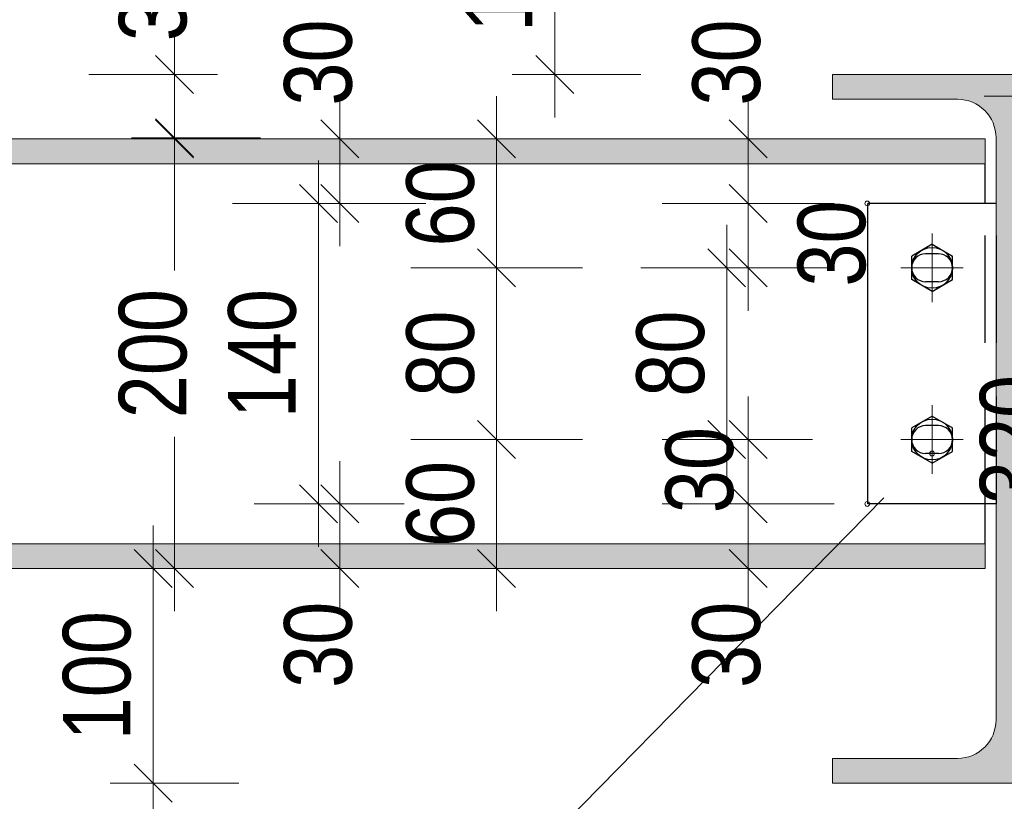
# Model space of a CAD drawing. Header units: millimetres. Extents: x 0 to 96, y -6 to 70.6.
# Tile 104 of 138: x 68.1 to 70.4, y 7.3 to 9.1. Entities that reach past the tile are written whole.
import ezdxf

# ---------------------------------------------------------------- set-up
doc = ezdxf.new("R2010")
doc.units = ezdxf.units.MM
doc.linetypes.add('DASHDOT', pattern=[1, 0.5, -0.25, 0, -0.25])
doc.linetypes.add('HIDDENX2', pattern=[0.75, 0.5, -0.25])
for name, color, linetype, lineweight in [('Achsen', 7, 'Continuous', 20), ('Geschnittene Kanten', 7, 'Continuous', 20), ('Schraffuren', 7, 'Continuous', 20), ('Verdeckte Kanten', 7, 'Continuous', 20)]:
    doc.layers.add(name, color=color, linetype=linetype, lineweight=lineweight)
doc.styles.add('Arial Narrow', font='ARIALN.TTF')
doc.dimstyles.new('Arch_Strakon_dimstyle', dxfattribs={"dimtxt": 15.75, "dimasz": 1, "dimexe": 1.25, "dimexo": 0.0625, "dimgap": 1, "dimtad": 0, "dimdec": 3, "dimzin": 12, "dimdsep": 46, "dimtxsty": 'Arial Narrow', "dimblk": 'Arrowhead_Tick', "dimsah": 1, "dimcen": 0, "dimse1": 1, "dimse2": 1, "dimclrd": 6, "dimclrt": 2, "dimazin": 0, "dimtfac": 1, "dimtdec": 4, "dimtmove": 0, "dimatfit": 3, "dimldrblk": 'NONE', "dimfxl": 1, "dimtvp": 1, "dimtolj": 1, "dimtzin": 0, "dimlwd": 13, "dimarcsym": 2})

# ---------------------------------------------------------------- blocks, each defined once
blk = doc.blocks.new('Arrowhead_Tick')
at = {"color": 0, "linetype": 'Continuous', "lineweight": -2}
for p, q in [((0, 20), (0, -10)), ((-1, 0), (0, 0)), ((10, 0), (0, 0))]:
    blk.add_line(p, q, dxfattribs=at)
at = {"color": 2, "linetype": 'Continuous', "lineweight": 35}
blk.add_line((4.42, 4.42), (-4.42, -4.42), dxfattribs=at)
blk = doc.blocks.new('*D557')
at = {"layer": 'Achsen', "color": 6, "linetype": 'Continuous', "lineweight": 13}
for p, q in [((68.5006, 8.8483), (68.5006, 8.5519)), ((68.5006, 7.8683), (68.5006, 8.1647))]:
    blk.add_line(p, q, dxfattribs=at)
at = {"layer": 'Defpoints', "color": 0}
for p in [(66.7039, 8.8583), (68.5006, 8.8583), (66.7039, 7.8583)]:
    blk.add_point(p, dxfattribs=at)
at = {"layer": 'Achsen', "color": 6, "lineweight": 13, "xscale": 0.01, "yscale": 0.01, "zscale": 0.01}
for p, rotation in [((68.5006, 8.8583), 90), ((68.5006, 7.8583), 270)]:
    blk.add_blockref('Arrowhead_Tick', p, dxfattribs=dict(at, rotation=rotation))
at = {"layer": 'Achsen', "color": 2, "lineweight": 0, "insert": (68.4506, 8.3583), "char_height": 0.1575, "attachment_point": 5, "rotation": 90, "style": 'Arial Narrow'}
blk.add_mtext('\\A1;200', dxfattribs=at)
blk = doc.blocks.new('_None')
blk = doc.blocks.new('*D558')
at = {"layer": 'Achsen', "color": 6, "linetype": 'Continuous', "lineweight": 13}
blk.add_line((69.2506, 7.8683), (69.2506, 8.1483), dxfattribs=at)
at = {"layer": 'Defpoints', "color": 0}
for p in [(69.2506, 8.1583), (70.2502, 8.1583), (70.3892, 7.8583)]:
    blk.add_point(p, dxfattribs=at)
at = {"layer": 'Achsen', "color": 6, "lineweight": 13, "xscale": 0.01, "yscale": 0.01, "zscale": 0.01}
for p, rotation in [((69.2506, 8.1583), 90), ((69.2506, 7.8583), 270)]:
    blk.add_blockref('Arrowhead_Tick', p, dxfattribs=dict(at, rotation=rotation))
at = {"layer": 'Achsen', "color": 2, "lineweight": 0, "insert": (69.1202, 8.0083), "char_height": 0.1575, "attachment_point": 5, "rotation": 90, "style": 'Arial Narrow'}
blk.add_mtext('\\A1;60', dxfattribs=at)
blk = doc.blocks.new('*D559')
at = {"layer": 'Achsen', "color": 6, "linetype": 'Continuous', "lineweight": 13}
blk.add_line((69.2506, 8.1683), (69.2506, 8.5483), dxfattribs=at)
at = {"layer": 'Defpoints', "color": 0}
for p in [(69.2506, 8.5583), (70.2502, 8.5583), (70.2502, 8.1583)]:
    blk.add_point(p, dxfattribs=at)
at = {"layer": 'Achsen', "color": 6, "lineweight": 13, "xscale": 0.01, "yscale": 0.01, "zscale": 0.01}
for p, rotation in [((69.2506, 8.5583), 90), ((69.2506, 8.1583), 270)]:
    blk.add_blockref('Arrowhead_Tick', p, dxfattribs=dict(at, rotation=rotation))
at = {"layer": 'Achsen', "color": 2, "lineweight": 0, "insert": (69.1202, 8.3583), "char_height": 0.1575, "attachment_point": 5, "rotation": 90, "style": 'Arial Narrow'}
blk.add_mtext('\\A1;80', dxfattribs=at)
blk = doc.blocks.new('*D560')
at = {"layer": 'Achsen', "color": 6, "linetype": 'Continuous', "lineweight": 13}
blk.add_line((69.2506, 8.5683), (69.2506, 8.8483), dxfattribs=at)
at = {"layer": 'Defpoints', "color": 0}
for p in [(66.7039, 8.8583), (69.2506, 8.8583), (70.2502, 8.5583)]:
    blk.add_point(p, dxfattribs=at)
at = {"layer": 'Achsen', "color": 6, "lineweight": 13, "xscale": 0.01, "yscale": 0.01, "zscale": 0.01}
for p, rotation in [((69.2506, 8.8583), 90), ((69.2506, 8.5583), 270)]:
    blk.add_blockref('Arrowhead_Tick', p, dxfattribs=dict(at, rotation=rotation))
at = {"layer": 'Achsen', "color": 2, "lineweight": 0, "insert": (69.1202, 8.7083), "char_height": 0.1575, "attachment_point": 5, "rotation": 90, "style": 'Arial Narrow'}
blk.add_mtext('\\A1;60', dxfattribs=at)
blk = doc.blocks.new('*D561')
at = {"layer": 'Achsen', "color": 6, "linetype": 'Continuous', "lineweight": 13}
blk.add_line((68.5006, 8.8708), (68.5006, 8.9983), dxfattribs=at)
at = {"layer": 'Defpoints', "color": 0}
for p in [(68.5006, 9.0083), (70.0329, 9.0083), (70.3242, 8.8608)]:
    blk.add_point(p, dxfattribs=at)
at = {"layer": 'Achsen', "color": 6, "lineweight": 13, "xscale": 0.01, "yscale": 0.01, "zscale": 0.01}
for p, rotation in [((68.5006, 9.0083), 90), ((68.5006, 8.8608), 270)]:
    blk.add_blockref('Arrowhead_Tick', p, dxfattribs=dict(at, rotation=rotation))
at = {"layer": 'Achsen', "color": 2, "lineweight": 0, "insert": (68.4506, 9.1863), "char_height": 0.1575, "attachment_point": 5, "rotation": 90, "style": 'Arial Narrow'}
blk.add_mtext('\\A1;30', dxfattribs=at)
blk = doc.blocks.new('*D562')
at = {"layer": 'Achsen', "color": 6, "linetype": 'Continuous', "lineweight": 13}
blk.add_line((69.8367, 7.8683), (69.8367, 7.9983), dxfattribs=at)
at = {"layer": 'Defpoints', "color": 0}
for p in [(69.8367, 8.0083), (70.1152, 8.0083), (70.3892, 7.8583)]:
    blk.add_point(p, dxfattribs=at)
at = {"layer": 'Achsen', "color": 6, "lineweight": 13, "xscale": 0.01, "yscale": 0.01, "zscale": 0.01}
for p, rotation in [((69.8367, 8.0083), 90), ((69.8367, 7.8583), 270)]:
    blk.add_blockref('Arrowhead_Tick', p, dxfattribs=dict(at, rotation=rotation))
at = {"layer": 'Achsen', "color": 2, "lineweight": 0, "insert": (69.7867, 7.6803), "char_height": 0.1575, "attachment_point": 5, "rotation": 90, "style": 'Arial Narrow'}
blk.add_mtext('\\A1;30', dxfattribs=at)
blk = doc.blocks.new('*D563')
at = {"layer": 'Achsen', "color": 6, "linetype": 'Continuous', "lineweight": 13}
blk.add_line((69.8367, 8.0183), (69.8367, 8.1483), dxfattribs=at)
at = {"layer": 'Defpoints', "color": 0}
for p in [(69.8367, 8.1583), (70.2502, 8.1583), (70.1152, 8.0083)]:
    blk.add_point(p, dxfattribs=at)
at = {"layer": 'Achsen', "color": 6, "lineweight": 13, "xscale": 0.01, "yscale": 0.01, "zscale": 0.01}
for p, rotation in [((69.8367, 8.1583), 90), ((69.8367, 8.0083), 270)]:
    blk.add_blockref('Arrowhead_Tick', p, dxfattribs=dict(at, rotation=rotation))
at = {"layer": 'Achsen', "color": 2, "lineweight": 0, "insert": (69.7239, 8.0871), "char_height": 0.1575, "attachment_point": 5, "rotation": 90, "style": 'Arial Narrow'}
blk.add_mtext('\\A1;30', dxfattribs=at)
blk = doc.blocks.new('*D564')
at = {"layer": 'Achsen', "color": 6, "linetype": 'Continuous', "lineweight": 13}
blk.add_line((69.7867, 8.1683), (69.7867, 8.5483), dxfattribs=at)
at = {"layer": 'Defpoints', "color": 0}
for p in [(69.7867, 8.5583), (70.2502, 8.5583), (70.2502, 8.1583)]:
    blk.add_point(p, dxfattribs=at)
at = {"layer": 'Achsen', "color": 6, "lineweight": 13, "xscale": 0.01, "yscale": 0.01, "zscale": 0.01}
for p, rotation in [((69.7867, 8.5583), 90), ((69.7867, 8.1583), 270)]:
    blk.add_blockref('Arrowhead_Tick', p, dxfattribs=dict(at, rotation=rotation))
at = {"layer": 'Achsen', "color": 2, "lineweight": 0, "insert": (69.6563, 8.3583), "char_height": 0.1575, "attachment_point": 5, "rotation": 90, "style": 'Arial Narrow'}
blk.add_mtext('\\A1;80', dxfattribs=at)
blk = doc.blocks.new('*D565')
at = {"layer": 'Achsen', "color": 6, "linetype": 'Continuous', "lineweight": 13}
blk.add_line((69.8367, 8.5683), (69.8367, 8.6983), dxfattribs=at)
at = {"layer": 'Defpoints', "color": 0}
for p in [(69.8367, 8.7083), (70.1142, 8.7083), (70.2502, 8.5583)]:
    blk.add_point(p, dxfattribs=at)
at = {"layer": 'Achsen', "color": 6, "lineweight": 13, "xscale": 0.01, "yscale": 0.01, "zscale": 0.01}
for p, rotation in [((69.8367, 8.7083), 90), ((69.8367, 8.5583), 270)]:
    blk.add_blockref('Arrowhead_Tick', p, dxfattribs=dict(at, rotation=rotation))
at = {"layer": 'Achsen', "color": 2, "lineweight": 0, "insert": (70.0319, 8.6149), "char_height": 0.1575, "attachment_point": 5, "rotation": 90, "style": 'Arial Narrow'}
blk.add_mtext('\\A1;30', dxfattribs=at)
blk = doc.blocks.new('*D566')
at = {"layer": 'Achsen', "color": 6, "linetype": 'Continuous', "lineweight": 13}
blk.add_line((69.8367, 8.7183), (69.8367, 8.8483), dxfattribs=at)
at = {"layer": 'Defpoints', "color": 0}
for p in [(69.8367, 8.8583), (70.3892, 8.8583), (70.1142, 8.7083)]:
    blk.add_point(p, dxfattribs=at)
at = {"layer": 'Achsen', "color": 6, "lineweight": 13, "xscale": 0.01, "yscale": 0.01, "zscale": 0.01}
for p, rotation in [((69.8367, 8.8583), 90), ((69.8367, 8.7083), 270)]:
    blk.add_blockref('Arrowhead_Tick', p, dxfattribs=dict(at, rotation=rotation))
at = {"layer": 'Achsen', "color": 2, "lineweight": 0, "insert": (69.7867, 9.0363), "char_height": 0.1575, "attachment_point": 5, "rotation": 90, "style": 'Arial Narrow'}
blk.add_mtext('\\A1;30', dxfattribs=at)
blk = doc.blocks.new('*D567')
at = {"layer": 'Achsen', "color": 6, "linetype": 'Continuous', "lineweight": 13}
blk.add_line((70.1242, 9.58), (70.2552, 9.58), dxfattribs=at)
at = {"layer": 'Defpoints', "color": 0}
for p in [(70.2652, 9.58), (70.2652, 8.1258), (70.1142, 8.0083)]:
    blk.add_point(p, dxfattribs=at)
at = {"layer": 'Achsen', "color": 6, "lineweight": 13, "xscale": 0.01, "yscale": 0.01, "zscale": 0.01}
blk.add_blockref('Arrowhead_Tick', (70.2652, 9.58), dxfattribs=at)
at = {"layer": 'Achsen', "color": 6, "lineweight": 13, "xscale": 0.01, "yscale": 0.01, "zscale": 0.01, "rotation": 180}
blk.add_blockref('Arrowhead_Tick', (70.1142, 9.58), dxfattribs=at)
at = {"layer": 'Achsen', "color": 2, "lineweight": 0, "insert": (69.9362, 9.63), "char_height": 0.1575, "attachment_point": 5, "style": 'Arial Narrow'}
blk.add_mtext('\\A1;30', dxfattribs=at)
blk = doc.blocks.new('*D568')
at = {"layer": 'Achsen', "color": 6, "linetype": 'Continuous', "lineweight": 13}
blk.add_line((70.2752, 9.58), (70.4052, 9.58), dxfattribs=at)
at = {"layer": 'Defpoints', "color": 0}
for p in [(70.4152, 9.58), (70.2652, 8.1258), (70.4152, 8.0083)]:
    blk.add_point(p, dxfattribs=at)
at = {"layer": 'Achsen', "color": 6, "lineweight": 13, "xscale": 0.01, "yscale": 0.01, "zscale": 0.01}
blk.add_blockref('Arrowhead_Tick', (70.4152, 9.58), dxfattribs=at)
at = {"layer": 'Achsen', "color": 6, "lineweight": 13, "xscale": 0.01, "yscale": 0.01, "zscale": 0.01, "rotation": 180}
blk.add_blockref('Arrowhead_Tick', (70.2652, 9.58), dxfattribs=at)
at = {"layer": 'Achsen', "color": 2, "lineweight": 0, "insert": (70.5931, 9.63), "char_height": 0.1575, "attachment_point": 5, "style": 'Arial Narrow'}
blk.add_mtext('\\A1;30', dxfattribs=at)
blk = doc.blocks.new('*D569')
at = {"layer": 'Achsen', "color": 6, "linetype": 'Continuous', "lineweight": 13}
blk.add_line((68.4506, 7.3683), (68.4506, 7.8483), dxfattribs=at)
at = {"layer": 'Defpoints', "color": 0}
for p in [(66.7039, 7.8583), (68.4506, 7.8583), (70.0329, 7.3583)]:
    blk.add_point(p, dxfattribs=at)
at = {"layer": 'Achsen', "color": 6, "lineweight": 13, "xscale": 0.01, "yscale": 0.01, "zscale": 0.01}
for p, rotation in [((68.4506, 7.8583), 90), ((68.4506, 7.3583), 270)]:
    blk.add_blockref('Arrowhead_Tick', p, dxfattribs=dict(at, rotation=rotation))
at = {"layer": 'Achsen', "color": 2, "lineweight": 0, "insert": (68.3202, 7.6083), "char_height": 0.1575, "attachment_point": 5, "rotation": 90, "style": 'Arial Narrow'}
blk.add_mtext('\\A1;100', dxfattribs=at)
blk = doc.blocks.new('*D570')
at = {"color": 6, "linetype": 'Continuous', "lineweight": 13}
blk.add_line((68.8856, 7.8683), (68.8856, 7.9983), dxfattribs=at)
at = {"layer": 'Defpoints', "color": 0}
for p in [(68.8856, 8.0083), (70.1142, 8.0083), (66.7039, 7.8583)]:
    blk.add_point(p, dxfattribs=at)
at = {"color": 6, "lineweight": 13, "xscale": 0.01, "yscale": 0.01, "zscale": 0.01}
for p, rotation in [((68.8856, 8.0083), 90), ((68.8856, 7.8583), 270)]:
    blk.add_blockref('Arrowhead_Tick', p, dxfattribs=dict(at, rotation=rotation))
at = {"color": 2, "lineweight": 0, "insert": (68.8356, 7.6803), "char_height": 0.1575, "attachment_point": 5, "rotation": 90, "style": 'Arial Narrow'}
blk.add_mtext('\\A1;30', dxfattribs=at)
blk = doc.blocks.new('*D571')
at = {"color": 6, "linetype": 'Continuous', "lineweight": 13}
blk.add_line((68.8356, 8.0183), (68.8356, 8.6983), dxfattribs=at)
at = {"layer": 'Defpoints', "color": 0}
for p in [(68.8356, 8.7083), (70.1152, 8.7083), (70.1142, 8.0083)]:
    blk.add_point(p, dxfattribs=at)
at = {"color": 6, "lineweight": 13, "xscale": 0.01, "yscale": 0.01, "zscale": 0.01}
for p, rotation in [((68.8356, 8.7083), 90), ((68.8356, 8.0083), 270)]:
    blk.add_blockref('Arrowhead_Tick', p, dxfattribs=dict(at, rotation=rotation))
at = {"color": 2, "lineweight": 0, "insert": (68.7052, 8.3583), "char_height": 0.1575, "attachment_point": 5, "rotation": 90, "style": 'Arial Narrow'}
blk.add_mtext('\\A1;140', dxfattribs=at)
blk = doc.blocks.new('*D572')
at = {"color": 6, "linetype": 'Continuous', "lineweight": 13}
blk.add_line((68.8856, 8.7183), (68.8856, 8.8483), dxfattribs=at)
at = {"layer": 'Defpoints', "color": 0}
for p in [(66.7039, 8.8583), (68.8856, 8.8583), (70.1152, 8.7083)]:
    blk.add_point(p, dxfattribs=at)
at = {"color": 6, "lineweight": 13, "xscale": 0.01, "yscale": 0.01, "zscale": 0.01}
for p, rotation in [((68.8856, 8.8583), 90), ((68.8856, 8.7083), 270)]:
    blk.add_blockref('Arrowhead_Tick', p, dxfattribs=dict(at, rotation=rotation))
at = {"color": 2, "lineweight": 0, "insert": (68.8356, 9.0363), "char_height": 0.1575, "attachment_point": 5, "rotation": 90, "style": 'Arial Narrow'}
blk.add_mtext('\\A1;30', dxfattribs=at)
blk = doc.blocks.new('*D595')
at = {"color": 6, "linetype": 'Continuous', "lineweight": 13}
blk.add_line((67.7867, 7.3683), (67.7867, 8.9983), dxfattribs=at)
at = {"layer": 'Defpoints', "color": 0}
for p in [(67.7867, 9.0083), (70.0329, 9.0083), (70.0329, 7.3583)]:
    blk.add_point(p, dxfattribs=at)
at = {"color": 6, "lineweight": 13, "xscale": 0.01, "yscale": 0.01, "zscale": 0.01}
for p, rotation in [((67.7867, 9.0083), 90), ((67.7867, 7.3583), 270)]:
    blk.add_blockref('Arrowhead_Tick', p, dxfattribs=dict(at, rotation=rotation))
at = {"color": 2, "lineweight": 35, "insert": (67.6563, 8.1833), "char_height": 0.1575, "attachment_point": 5, "rotation": 90, "style": 'Arial Narrow'}
blk.add_mtext('\\A1;330', dxfattribs=at)
blk = doc.blocks.new('*D599')
at = {"color": 6, "linetype": 'Continuous', "lineweight": 13}
blk.add_line((70.5867, 7.3683), (70.5867, 8.9483), dxfattribs=at)
at = {"layer": 'Defpoints', "color": 0}
for p in [(70.5867, 8.9583), (70.8329, 8.9583), (70.8729, 7.3583)]:
    blk.add_point(p, dxfattribs=at)
at = {"color": 6, "lineweight": 13, "xscale": 0.01, "yscale": 0.01, "zscale": 0.01}
for p, rotation in [((70.5867, 8.9583), 90), ((70.5867, 7.3583), 270)]:
    blk.add_blockref('Arrowhead_Tick', p, dxfattribs=dict(at, rotation=rotation))
at = {"color": 2, "lineweight": 35, "insert": (70.4563, 8.1583), "char_height": 0.1575, "attachment_point": 5, "rotation": 90, "style": 'Arial Narrow'}
blk.add_mtext('\\A1;320', dxfattribs=at)
blk = doc.blocks.new('*D602')
at = {"layer": 'Defpoints', "color": 0}
for p in [(69.3867, 9.5083), (70.6699, 9.5083), (70.0329, 9.0083)]:
    blk.add_point(p, dxfattribs=at)
at = {"layer": 'Schraffuren', "color": 6, "linetype": 'Continuous', "lineweight": 13}
blk.add_line((69.3867, 9.0183), (69.3867, 9.4983), dxfattribs=at)
at = {"layer": 'Schraffuren', "color": 6, "lineweight": 13, "xscale": 0.01, "yscale": 0.01, "zscale": 0.01}
for p, rotation in [((69.3867, 9.5083), 90), ((69.3867, 9.0083), 270)]:
    blk.add_blockref('Arrowhead_Tick', p, dxfattribs=dict(at, rotation=rotation))
at = {"layer": 'Schraffuren', "color": 2, "lineweight": 35, "insert": (69.2563, 9.2583), "char_height": 0.1575, "attachment_point": 5, "rotation": 90, "style": 'Arial Narrow'}
blk.add_mtext('\\A1;100', dxfattribs=at)
blk = doc.blocks.new('*D604')
at = {"layer": 'Defpoints', "color": 0}
for p in [(70.4152, 9.8309), (70.1142, 8.7083), (70.4152, 8.7083)]:
    blk.add_point(p, dxfattribs=at)
at = {"layer": 'Schraffuren', "color": 6, "linetype": 'Continuous', "lineweight": 13}
blk.add_line((70.1242, 9.8309), (70.4052, 9.8309), dxfattribs=at)
at = {"layer": 'Schraffuren', "color": 6, "lineweight": 13, "xscale": 0.01, "yscale": 0.01, "zscale": 0.01}
blk.add_blockref('Arrowhead_Tick', (70.4152, 9.8309), dxfattribs=at)
at = {"layer": 'Schraffuren', "color": 6, "lineweight": 13, "xscale": 0.01, "yscale": 0.01, "zscale": 0.01, "rotation": 180}
blk.add_blockref('Arrowhead_Tick', (70.1142, 9.8309), dxfattribs=at)
at = {"layer": 'Schraffuren', "color": 2, "lineweight": 35, "insert": (70.2647, 9.9613), "char_height": 0.1575, "attachment_point": 5, "style": 'Arial Narrow'}
blk.add_mtext('\\A1;60', dxfattribs=at)

msp = doc.modelspace()

# ---------------------------------------------------------------- hatches: boundary and pattern name
at = {"layer": 'Schraffuren', "lineweight": 13, "true_color": 0x4682b4}
for points in [[(70.0329156, 7.3582786), (70.8329156, 7.3582786), (70.8329156, 7.4157786), (70.5416656, 7.4157786), (70.5400948, 7.4157923), (70.5385246, 7.4158334), (70.5369553, 7.4159019), (70.5353875, 7.4159978), (70.5338215, 7.416121), (70.532258, 7.4162716), (70.5306973, 7.4164494), (70.52914, 7.4166544), (70.5275864, 7.4168866), (70.5260372, 7.4171459), (70.5244927, 7.4174321), (70.5229535, 7.4177453), (70.52142, 7.4180853), (70.5198926, 7.418452), (70.5183718, 7.4188452), (70.5168582, 7.419265), (70.5153521, 7.4197111), (70.513854, 7.4201835), (70.5123644, 7.4206819), (70.5108837, 7.4212062), (70.5094124, 7.4217563), (70.507951, 7.422332), (70.5064998, 7.4229331), (70.5050593, 7.4235595), (70.5036299, 7.4242109), (70.5022121, 7.4248871), (70.5008064, 7.425588), (70.4994131, 7.4263133), (70.4980327, 7.4270628), (70.4966656, 7.4278363), (70.4953121, 7.4286335), (70.4939728, 7.4294542), (70.492648, 7.4302982), (70.4913382, 7.4311652), (70.4900437, 7.4320549), (70.4887649, 7.432967), (70.4875022, 7.4339014), (70.486256, 7.4348576), (70.4850267, 7.4358354), (70.4838147, 7.4368346), (70.4826202, 7.4378547), (70.4814438, 7.4388955), (70.4802857, 7.4399567), (70.4791463, 7.441038), (70.4780259, 7.442139), (70.476925, 7.4432593), (70.4758437, 7.4443987), (70.4747825, 7.4455568), (70.4737417, 7.4467333), (70.4727216, 7.4479277), (70.4717224, 7.4491397), (70.4707446, 7.450369), (70.4697884, 7.4516152), (70.468854, 7.4528779), (70.4679419, 7.4541567), (70.4670522, 7.4554512), (70.4661852, 7.4567611), (70.4653412, 7.4580858), (70.4645205, 7.4594251), (70.4637233, 7.4607786), (70.4629498, 7.4621457), (70.4622003, 7.4635261), (70.461475, 7.4649194), (70.4607741, 7.4663252), (70.4600979, 7.4677429), (70.4594465, 7.4691723), (70.4588201, 7.4706128), (70.458219, 7.472064), (70.4576433, 7.4735255), (70.4570932, 7.4749968), (70.4565689, 7.4764774), (70.4560705, 7.477967), (70.4555981, 7.4794651), (70.455152, 7.4809712), (70.4547322, 7.4824849), (70.4543389, 7.4840056), (70.4539722, 7.485533), (70.4536323, 7.4870665), (70.4533191, 7.4886058), (70.4530329, 7.4901502), (70.4527736, 7.4916995), (70.4525414, 7.493253), (70.4523364, 7.4948103), (70.4521586, 7.496371), (70.452008, 7.4979346), (70.4518848, 7.4995005), (70.4517889, 7.5010683), (70.4517204, 7.5026376), (70.4516793, 7.5042079), (70.4516656, 7.5057786), (70.4516656, 8.8607786), (70.4516793, 8.8623493), (70.4517204, 8.8639195), (70.4517889, 8.8654888), (70.4518848, 8.8670567), (70.452008, 8.8686226), (70.4521586, 8.8701861), (70.4523364, 8.8717468), (70.4525414, 8.8733041), (70.4527736, 8.8748577), (70.4530329, 8.8764069), (70.4533191, 8.8779514), (70.4536323, 8.8794906), (70.4539722, 8.8810242), (70.4543389, 8.8825515), (70.4547322, 8.8840723), (70.455152, 8.8855859), (70.4555981, 8.887092), (70.4560705, 8.8885901), (70.4565689, 8.8900797), (70.4570932, 8.8915604), (70.4576433, 8.8930317), (70.458219, 8.8944932), (70.4588201, 8.8959444), (70.4594465, 8.8973849), (70.4600979, 8.8988142), (70.4607741, 8.900232), (70.461475, 8.9016377), (70.4622003, 8.903031), (70.4629498, 8.9044114), (70.4637233, 8.9057786), (70.4645205, 8.907132), (70.4653412, 8.9084713), (70.4661852, 8.9097961), (70.4670522, 8.9111059), (70.4679419, 8.9124004), (70.468854, 8.9136792), (70.4697884, 8.9149419), (70.4707446, 8.9161881), (70.4717224, 8.9174174), (70.4727216, 8.9186295), (70.4737417, 8.9198239), (70.4747825, 8.9210003), (70.4758437, 8.9221584), (70.476925, 8.9232978), (70.4780259, 8.9244182), (70.4791463, 8.9255192), (70.4802857, 8.9266004), (70.4814438, 8.9276616), (70.4826202, 8.9287024), (70.4838147, 8.9297226), (70.4850267, 8.9307217), (70.486256, 8.9316995), (70.4875022, 8.9326558), (70.4887649, 8.9335901), (70.4900437, 8.9345023), (70.4913382, 8.935392), (70.492648, 8.9362589), (70.4939728, 8.9371029), (70.4953121, 8.9379236), (70.4966656, 8.9387209), (70.4980327, 8.9394943), (70.4994131, 8.9402439), (70.5008064, 8.9409692), (70.5022121, 8.94167), (70.5036299, 8.9423463), (70.5050593, 8.9429977), (70.5064998, 8.943624), (70.507951, 8.9442251), (70.5094124, 8.9448008), (70.5108837, 8.9453509), (70.5123644, 8.9458752), (70.513854, 8.9463737), (70.5153521, 8.946846), (70.5168582, 8.9472921), (70.5183718, 8.9477119), (70.5198926, 8.9481052), (70.52142, 8.9484719), (70.5229535, 8.9488119), (70.5244927, 8.949125), (70.5260372, 8.9494113), (70.5275864, 8.9496705), (70.52914, 8.9499027), (70.5306973, 8.9501077), (70.532258, 8.9502855), (70.5338215, 8.9504361), (70.5353875, 8.9505593), (70.5369553, 8.9506552), (70.5385246, 8.9507237), (70.5400948, 8.9507649), (70.5416656, 8.9507786), (70.8329156, 8.9507786), (70.8329156, 9.0082786), (70.0329156, 9.0082786), (70.0329156, 8.9507786), (70.3241656, 8.9507786), (70.325719, 8.9507652), (70.327272, 8.9507249), (70.3288241, 8.9506579), (70.3303748, 8.9505641), (70.3319236, 8.9504436), (70.3334701, 8.9502963), (70.3350139, 8.9501224), (70.3365544, 8.9499218), (70.3380912, 8.9496947), (70.3396239, 8.9494411), (70.3411519, 8.949161), (70.3426749, 8.9488547), (70.3441924, 8.9485221), (70.345704, 8.9481633), (70.3472091, 8.9477785), (70.3487073, 8.9473678), (70.3501982, 8.9469313), (70.3516814, 8.9464692), (70.3531564, 8.9459815), (70.3546227, 8.9454684), (70.35608, 8.94493), (70.3575277, 8.9443666), (70.3589656, 8.9437783), (70.360393, 8.9431653), (70.3618097, 8.9425277), (70.3632151, 8.9418658), (70.3646089, 8.9411797), (70.3659906, 8.9404696), (70.3673599, 8.9397358), (70.3687163, 8.9389785), (70.3700595, 8.9381979), (70.371389, 8.9373942), (70.3727044, 8.9365676), (70.3740053, 8.9357185), (70.3752914, 8.9348471), (70.3765622, 8.9339536), (70.3778175, 8.9330383), (70.3790567, 8.9321015), (70.3802796, 8.9311434), (70.3814858, 8.9301644), (70.3826749, 8.9291646), (70.3838466, 8.9281445), (70.3850005, 8.9271044), (70.3861362, 8.9260444), (70.3872535, 8.9249651), (70.388352, 8.9238666), (70.3894314, 8.9227493), (70.3904914, 8.9216135), (70.3915315, 8.9204596), (70.3925516, 8.9192879), (70.3935513, 8.9180988), (70.3945304, 8.9168927), (70.3954885, 8.9156697), (70.3964253, 8.9144305), (70.3973406, 8.9131753), (70.3982341, 8.9119044), (70.3991055, 8.9106183), (70.3999546, 8.9093174), (70.4007812, 8.908002), (70.4015848, 8.9066725), (70.4023655, 8.9053294), (70.4031228, 8.9039729), (70.4038566, 8.9026037), (70.4045666, 8.9012219), (70.4052527, 8.8998281), (70.4059147, 8.8984227), (70.4065523, 8.897006), (70.4071653, 8.8955786), (70.4077536, 8.8941408), (70.408317, 8.892693), (70.4088553, 8.8912357), (70.4093684, 8.8897694), (70.4098561, 8.8882944), (70.4103183, 8.8868113), (70.4107548, 8.8853203), (70.4111655, 8.8838221), (70.4115503, 8.882317), (70.4119091, 8.8808055), (70.4122417, 8.879288), (70.412548, 8.877765), (70.4128281, 8.8762369), (70.4130817, 8.8747042), (70.4133088, 8.8731674), (70.4135094, 8.8716269), (70.4136833, 8.8700831), (70.4138306, 8.8685366), (70.4139511, 8.8669878), (70.4140449, 8.8654371), (70.4141119, 8.863885), (70.4141521, 8.862332), (70.4141656, 8.8607786), (70.4141656, 7.5057786), (70.4141518, 7.5042079), (70.4141107, 7.5026376), (70.4140422, 7.5010683), (70.4139463, 7.4995005), (70.4138231, 7.4979346), (70.4136725, 7.496371), (70.4134947, 7.4948103), (70.4132897, 7.493253), (70.4130575, 7.4916995), (70.4127982, 7.4901502), (70.412512, 7.4886058), (70.4121988, 7.4870665), (70.4118589, 7.485533), (70.4114922, 7.4840056), (70.4110989, 7.4824849), (70.4106791, 7.4809712), (70.410233, 7.4794651), (70.4097606, 7.477967), (70.4092622, 7.4764774), (70.4087379, 7.4749968), (70.4081878, 7.4735255), (70.4076121, 7.472064), (70.407011, 7.4706128), (70.4063846, 7.4691723), (70.4057333, 7.4677429), (70.405057, 7.4663252), (70.4043561, 7.4649194), (70.4036308, 7.4635261), (70.4028813, 7.4621457), (70.4021078, 7.4607786), (70.4013106, 7.4594251), (70.4004899, 7.4580858), (70.3996459, 7.4567611), (70.3987789, 7.4554512), (70.3978892, 7.4541567), (70.3969771, 7.4528779), (70.3960427, 7.4516152), (70.3950865, 7.450369), (70.3941087, 7.4491397), (70.3931096, 7.4479277), (70.3920894, 7.4467333), (70.3910486, 7.4455568), (70.3899874, 7.4443987), (70.3889061, 7.4432593), (70.3878052, 7.442139), (70.3866848, 7.441038), (70.3855454, 7.4399567), (70.3843873, 7.4388955), (70.3832109, 7.4378547), (70.3820164, 7.4368346), (70.3808044, 7.4358354), (70.3795751, 7.4348576), (70.3783289, 7.4339014), (70.3770662, 7.432967), (70.3757874, 7.4320549), (70.3744929, 7.4311652), (70.3731831, 7.4302982), (70.3718583, 7.4294542), (70.370519, 7.4286335), (70.3691656, 7.4278363), (70.3677984, 7.4270628), (70.366418, 7.4263133), (70.3650247, 7.425588), (70.363619, 7.4248871), (70.3622012, 7.4242109), (70.3607718, 7.4235595), (70.3593314, 7.4229331), (70.3578801, 7.422332), (70.3564187, 7.4217563), (70.3549474, 7.4212062), (70.3534667, 7.4206819), (70.3519771, 7.4201835), (70.350479, 7.4197111), (70.3489729, 7.419265), (70.3474593, 7.4188452), (70.3459385, 7.418452), (70.3444111, 7.4180853), (70.3428776, 7.4177453), (70.3413384, 7.4174321), (70.3397939, 7.4171459), (70.3382447, 7.4168866), (70.3366911, 7.4166544), (70.3351338, 7.4164494), (70.3335731, 7.4162716), (70.3320096, 7.416121), (70.3304436, 7.4159978), (70.3288758, 7.4159019), (70.3273065, 7.4158334), (70.3257363, 7.4157923), (70.3241656, 7.4157786), (70.0329156, 7.4157786)], [(66.7039136, 8.8007786), (70.3891656, 8.8007786), (70.3891656, 8.8582786), (66.7039136, 8.8582786)], [(66.7039136, 7.8582786), (70.3891656, 7.8582786), (70.3891656, 7.9157786), (66.7039136, 7.9157786)]]:
    msp.add_hatch(color=145, dxfattribs=at).paths.add_polyline_path(points)

# ---------------------------------------------------------------- linework, layer by layer
at = {"color": 5, "linetype": 'DASHDOT', "lineweight": 18, "ltscale": 0.5}
for p, q in [((70.2651656, 8.6381268), (70.2651656, 8.4784303)), ((70.1926656, 8.5582786), (70.3376656, 8.5582786)), ((70.2651656, 8.2381268), (70.2651656, 8.0784303)), ((70.1926656, 8.1582786), (70.3376656, 8.1582786))]:
    msp.add_line(p, q, dxfattribs=at)
at = {"color": 3, "linetype": 'Continuous', "lineweight": 25}
for p, q in [((70.2651656, 8.6131268), (70.2176656, 8.5857027)), ((70.2651656, 8.6131268), (70.3126656, 8.5857027)), ((70.2176656, 8.5308544), (70.2176656, 8.5857027)), ((70.3126656, 8.5308544), (70.3126656, 8.5857027)), ((70.2651656, 8.5034303), (70.2176656, 8.5308544)), ((70.2651656, 8.5034303), (70.3126656, 8.5308544)), ((70.2651656, 8.2131268), (70.2176656, 8.1857027)), ((70.2651656, 8.2131268), (70.3126656, 8.1857027)), ((70.2176656, 8.1308544), (70.2176656, 8.1857027)), ((70.3126656, 8.1308544), (70.3126656, 8.1857027)), ((70.2651656, 8.1034303), (70.2176656, 8.1308544)), ((70.2651656, 8.1034303), (70.3126656, 8.1308544))]:
    msp.add_line(p, q, dxfattribs=at)
at = {"color": 5, "linetype": 'Continuous', "lineweight": 18}
msp.add_line((68.7569924, 6.6012512), (70.1527998, 8.0225195), dxfattribs=at)
at = {"color": 3, "linetype": 'Continuous', "lineweight": 25}
for centre in [(70.2651656, 8.5582786), (70.2651656, 8.1582786)]:
    msp.add_circle(centre, 0.0475, dxfattribs=at)
at = {"layer": 'Achsen', "color": 3, "linetype": 'Continuous', "lineweight": 25}
for p, q in [((70.3891656, 8.7082786), (70.3891656, 8.8007786)), ((70.4141656, 8.7082786), (70.1151656, 8.7082786)), ((70.1151656, 8.0082786), (70.1151656, 8.7082786)), ((70.2801656, 8.5907786), (70.2501656, 8.5907786)), ((70.2801656, 8.5257786), (70.2501656, 8.5257786)), ((70.2801656, 8.1907786), (70.2501656, 8.1907786)), ((70.2801656, 8.1257786), (70.2501656, 8.1257786)), ((70.4141656, 8.0082786), (70.1151656, 8.0082786)), ((70.3891656, 7.9157786), (70.3891656, 8.0082786))]:
    msp.add_line(p, q, dxfattribs=at)
at = {"layer": 'Achsen', "color": 6, "linetype": 'DASHDOT', "lineweight": 13, "ltscale": 0.5}
for p, q in [((70.2501656, 8.5582786), (70.2801656, 8.5582786)), ((70.2501656, 8.1582786), (70.2801656, 8.1582786))]:
    msp.add_line(p, q, dxfattribs=at)
at = {"layer": 'Achsen', "color": 9, "linetype": 'Continuous', "lineweight": 0}
for centre in [(70.1141656, 8.7082786), (70.2651656, 8.1257786), (70.1141656, 8.0082786)]:
    msp.add_circle(centre, 0.00555, dxfattribs=at)
at = {"layer": 'Achsen', "color": 3, "linetype": 'Continuous', "lineweight": 25}
for centre, start, end in [((70.2501656, 8.5582786), 90, 270), ((70.2801656, 8.5582786), 270, 90), ((70.2501656, 8.1582786), 90, 270), ((70.2801656, 8.1582786), 270, 90)]:
    msp.add_arc(centre, 0.0325, start, end, dxfattribs=at)
at = {"layer": 'Geschnittene Kanten', "color": 5, "linetype": 'Continuous', "lineweight": 18}
for p, q in [((70.7224144, 9.0082786), (70.0329156, 9.0082786)), ((70.0329156, 8.9507786), (70.0329156, 9.0082786)), ((70.3241656, 8.9507786), (70.0329156, 8.9507786)), ((70.3891656, 8.8582786), (66.7039136, 8.8582786)), ((70.3891656, 8.8007786), (70.3891656, 8.8582786)), ((70.4141656, 7.5057786), (70.4141656, 8.8607786)), ((70.3891656, 8.8007786), (66.7039136, 8.8007786)), ((70.3891656, 7.9157786), (66.7039136, 7.9157786)), ((70.3891656, 7.8582786), (70.3891656, 7.9157786)), ((70.3891656, 7.8582786), (66.7039136, 7.8582786)), ((70.3241656, 7.4157786), (70.0329156, 7.4157786)), ((70.0329156, 7.3582786), (70.0329156, 7.4157786)), ((70.8329156, 7.3582786), (70.0329156, 7.3582786))]:
    msp.add_line(p, q, dxfattribs=at)
for centre, start, end in [((70.3241656, 8.8607786), 0, 90), ((70.3241656, 7.5057786), 270, 360)]:
    msp.add_arc(centre, 0.09, start, end, dxfattribs=at)
at = {"layer": 'Verdeckte Kanten', "color": 3, "linetype": 'HIDDENX2', "lineweight": 25, "ltscale": 0.5}
for p, q in [((70.3891656, 8.0082786), (70.3891656, 8.7082786)), ((70.4151656, 8.7082786), (70.4141656, 8.7082786)), ((70.4151656, 8.0082786), (70.4151656, 8.7082786)), ((70.4151656, 8.0082786), (70.4141656, 8.0082786))]:
    msp.add_line(p, q, dxfattribs=at)

# ---------------------------------------------------------------- dimensions: what is measured, and where the dimension line sits
at = {"lineweight": 0}
for base, p1, p2, text, override, picture, middle in [((68.8855886, 8.8582786), (70.1151656, 8.7082786), (66.7039136, 8.8582786), '30', {"dimscale": 0.01, "dimtxt": 15.75, "dimasz": 1, "dimgap": 5, "dimtad": 1, "dimjust": 4, "dimtih": 0, "dimtoh": 0, "dimdec": 3, "dimdsep": 46, "dimtxsty": 'Arial Narrow', "dimclrd": 6, "dimclrt": 2, "dimtix": 0, "dimtofl": 255, "dimtmove": 2, "dimatfit": 2, "dimfxl": 0, "dimfxlon": 0, "dimtvp": 31.746032, "dimlwd": 13}, '*D572', (68.8355886, 9.0362536)), ((68.8355886, 8.7082786), (70.1141656, 8.0082786), (70.1151656, 8.7082786), '140', {"dimscale": 0.01, "dimtxt": 15.75, "dimasz": 1, "dimgap": 5, "dimtad": 1, "dimjust": 0, "dimtih": 0, "dimtoh": 0, "dimdec": 3, "dimdsep": 46, "dimtxsty": 'Arial Narrow', "dimclrd": 6, "dimclrt": 2, "dimtix": 1, "dimtofl": 255, "dimtmove": 0, "dimatfit": 2, "dimfxl": 0, "dimfxlon": 0, "dimtvp": 31.746032, "dimlwd": 13}, '*D571', (68.8355886, 8.3582786)), ((68.8855886, 8.0082786), (66.7039136, 7.8582786), (70.1141656, 8.0082786), '30', {"dimscale": 0.01, "dimtxt": 15.75, "dimasz": 1, "dimgap": 5, "dimtad": 1, "dimjust": 0, "dimtih": 0, "dimtoh": 0, "dimdec": 3, "dimdsep": 46, "dimtxsty": 'Arial Narrow', "dimclrd": 6, "dimclrt": 2, "dimtix": 0, "dimtofl": 255, "dimtmove": 2, "dimatfit": 2, "dimfxl": 0, "dimfxlon": 0, "dimtvp": 31.746032, "dimlwd": 13}, '*D570', (68.8355886, 7.6803036))]:
    dim = msp.add_linear_dim(base=base, p1=p1, p2=p2, angle=90, text=text, dimstyle='Arch_Strakon_dimstyle', override=override, dxfattribs=at)
    dim.commit()
    dim.dimension.update_dxf_attribs({"geometry": picture, "text_midpoint": middle, "dimtype": 160})
at = {"lineweight": 35}
for base, p1, p2, text, picture, middle in [((67.7866872, 9.0082786), (70.0329156, 7.3582786), (70.0329156, 9.0082786), '330', '*D595', (67.7866872, 8.1832786)), ((70.5866872, 8.9582786), (70.8729156, 7.3582786), (70.8329156, 8.9582786), '320', '*D599', (70.5866872, 8.1582786))]:
    dim = msp.add_linear_dim(base=base, p1=p1, p2=p2, angle=90, text=text, dimstyle='Arch_Strakon_dimstyle', override={"dimscale": 0.01, "dimtxt": 15.75, "dimasz": 1, "dimgap": 5, "dimtad": 1, "dimjust": 0, "dimtih": 0, "dimtoh": 0, "dimdec": 3, "dimdsep": 46, "dimtxsty": 'Arial Narrow', "dimclrd": 6, "dimclrt": 2, "dimtix": 1, "dimtofl": 255, "dimtmove": 0, "dimatfit": 2, "dimfxl": 0, "dimfxlon": 0, "dimtvp": 31.746032, "dimlwd": 13}, dxfattribs=at)
    dim.commit()
    dim.dimension.update_dxf_attribs({"geometry": picture, "text_midpoint": middle, "dimtype": 160})
at = {"layer": 'Achsen', "lineweight": 0}
for base, p1, p2, override, picture, middle in [((70.2651656, 9.5800324), (70.1141656, 8.0082786), (70.2651656, 8.1257786), {"dimscale": 0.01, "dimtxt": 15.75, "dimasz": 1, "dimgap": 5, "dimtad": 1, "dimjust": 0, "dimtih": 0, "dimtoh": 0, "dimdec": 3, "dimdsep": 46, "dimtxsty": 'Arial Narrow', "dimclrd": 6, "dimclrt": 2, "dimtix": 0, "dimtofl": 255, "dimtmove": 2, "dimatfit": 2, "dimfxl": 0, "dimfxlon": 0, "dimtvp": 31.746032, "dimlwd": 13}, '*D567', (69.9361906, 9.6300324)), ((70.4151656, 9.5800324), (70.2651656, 8.1257786), (70.4151656, 8.0082786), {"dimscale": 0.01, "dimtxt": 15.75, "dimasz": 1, "dimgap": 5, "dimtad": 1, "dimjust": 4, "dimtih": 0, "dimtoh": 0, "dimdec": 3, "dimdsep": 46, "dimtxsty": 'Arial Narrow', "dimclrd": 6, "dimclrt": 2, "dimtix": 0, "dimtofl": 255, "dimtmove": 2, "dimatfit": 2, "dimfxl": 0, "dimfxlon": 0, "dimtvp": 31.746032, "dimlwd": 13}, '*D568', (70.5931406, 9.6300324))]:
    dim = msp.add_linear_dim(base=base, p1=p1, p2=p2, text='30', dimstyle='Arch_Strakon_dimstyle', override=override, dxfattribs=at)
    dim.commit()
    dim.dimension.update_dxf_attribs({"geometry": picture, "text_midpoint": middle, "dimtype": 160})
for base, p1, p2, text, override, picture, middle in [((68.5006364, 9.0082786), (70.3241656, 8.8607786), (70.0329156, 9.0082786), '30', {"dimscale": 0.01, "dimtxt": 15.75, "dimasz": 1, "dimgap": 5, "dimtad": 1, "dimjust": 4, "dimtih": 0, "dimtoh": 0, "dimdec": 3, "dimdsep": 46, "dimtxsty": 'Arial Narrow', "dimclrd": 6, "dimclrt": 2, "dimtix": 0, "dimtofl": 255, "dimtmove": 2, "dimatfit": 2, "dimfxl": 0, "dimfxlon": 0, "dimtvp": 31.746032, "dimlwd": 13}, '*D561', (68.4506364, 9.1862536)), ((69.8366872, 8.8582786), (70.1141656, 8.7082786), (70.3891656, 8.8582786), '30', {"dimscale": 0.01, "dimtxt": 15.75, "dimasz": 1, "dimgap": 5, "dimtad": 1, "dimjust": 4, "dimtih": 0, "dimtoh": 0, "dimdec": 3, "dimdsep": 46, "dimtxsty": 'Arial Narrow', "dimclrd": 6, "dimclrt": 2, "dimtix": 0, "dimtofl": 255, "dimtmove": 2, "dimatfit": 2, "dimfxl": 0, "dimfxlon": 0, "dimtvp": 31.746032, "dimlwd": 13}, '*D566', (69.7866872, 9.0362536)), ((68.5006364, 8.8582786), (66.7039136, 7.8582786), (66.7039136, 8.8582786), '200', {"dimscale": 0.01, "dimtxt": 15.75, "dimasz": 1, "dimgap": 5, "dimtad": 0, "dimjust": 0, "dimtih": 0, "dimtoh": 0, "dimdec": 3, "dimdsep": 46, "dimtxsty": 'Arial Narrow', "dimclrd": 6, "dimclrt": 2, "dimtix": 0, "dimtofl": 255, "dimtmove": 2, "dimatfit": 2, "dimfxl": 0, "dimfxlon": 0, "dimtvp": 31.746032, "dimlwd": 13}, '*D557', (68.4506364, 8.3582786)), ((69.2506364, 8.8582786), (70.2501656, 8.5582786), (66.7039136, 8.8582786), '60', {"dimscale": 0.01, "dimtxt": 15.75, "dimasz": 1, "dimgap": 5, "dimtad": 1, "dimjust": 0, "dimtih": 0, "dimtoh": 0, "dimdec": 3, "dimdsep": 46, "dimtxsty": 'Arial Narrow', "dimclrd": 6, "dimclrt": 2, "dimtix": 1, "dimtofl": 255, "dimtmove": 0, "dimatfit": 2, "dimfxl": 0, "dimfxlon": 0, "dimtvp": 31.746032, "dimlwd": 13}, '*D560', (69.2506364, 8.7082786)), ((69.8366872, 8.7082786), (70.2501656, 8.5582786), (70.1141656, 8.7082786), '30', {"dimscale": 0.01, "dimtxt": 15.75, "dimasz": 1, "dimgap": 5, "dimtad": 0, "dimjust": 0, "dimtih": 0, "dimtoh": 0, "dimdec": 3, "dimdsep": 46, "dimtxsty": 'Arial Narrow', "dimclrd": 6, "dimclrt": 2, "dimtix": 0, "dimtofl": 255, "dimtmove": 2, "dimatfit": 2, "dimfxl": 0, "dimfxlon": 0, "dimtvp": 31.746032, "dimlwd": 13}, '*D565', (70.0318756, 8.6149055)), ((69.2506364, 8.5582786), (70.2501656, 8.1582786), (70.2501656, 8.5582786), '80', {"dimscale": 0.01, "dimtxt": 15.75, "dimasz": 1, "dimgap": 5, "dimtad": 1, "dimjust": 0, "dimtih": 0, "dimtoh": 0, "dimdec": 3, "dimdsep": 46, "dimtxsty": 'Arial Narrow', "dimclrd": 6, "dimclrt": 2, "dimtix": 1, "dimtofl": 255, "dimtmove": 0, "dimatfit": 2, "dimfxl": 0, "dimfxlon": 0, "dimtvp": 31.746032, "dimlwd": 13}, '*D559', (69.2506364, 8.3582786)), ((69.7866872, 8.5582786), (70.2501656, 8.1582786), (70.2501656, 8.5582786), '80', {"dimscale": 0.01, "dimtxt": 15.75, "dimasz": 1, "dimgap": 5, "dimtad": 1, "dimjust": 0, "dimtih": 0, "dimtoh": 0, "dimdec": 3, "dimdsep": 46, "dimtxsty": 'Arial Narrow', "dimclrd": 6, "dimclrt": 2, "dimtix": 1, "dimtofl": 255, "dimtmove": 0, "dimatfit": 2, "dimfxl": 0, "dimfxlon": 0, "dimtvp": 31.746032, "dimlwd": 13}, '*D564', (69.7866872, 8.3582786)), ((69.2506364, 8.1582786), (70.3891656, 7.8582786), (70.2501656, 8.1582786), '60', {"dimscale": 0.01, "dimtxt": 15.75, "dimasz": 1, "dimgap": 5, "dimtad": 1, "dimjust": 0, "dimtih": 0, "dimtoh": 0, "dimdec": 3, "dimdsep": 46, "dimtxsty": 'Arial Narrow', "dimclrd": 6, "dimclrt": 2, "dimtix": 1, "dimtofl": 255, "dimtmove": 0, "dimatfit": 2, "dimfxl": 0, "dimfxlon": 0, "dimtvp": 31.746032, "dimlwd": 13}, '*D558', (69.2506364, 8.0082786)), ((69.8366872, 8.1582786), (70.1151656, 8.0082786), (70.2501656, 8.1582786), '30', {"dimscale": 0.01, "dimtxt": 15.75, "dimasz": 1, "dimgap": 5, "dimtad": 0, "dimjust": 0, "dimtih": 0, "dimtoh": 0, "dimdec": 3, "dimdsep": 46, "dimtxsty": 'Arial Narrow', "dimclrd": 6, "dimclrt": 2, "dimtix": 0, "dimtofl": 255, "dimtmove": 2, "dimatfit": 2, "dimfxl": 0, "dimfxlon": 0, "dimtvp": 31.746032, "dimlwd": 13}, '*D563', (69.7239386, 8.0870594)), ((69.8366872, 8.0082786), (70.3891656, 7.8582786), (70.1151656, 8.0082786), '30', {"dimscale": 0.01, "dimtxt": 15.75, "dimasz": 1, "dimgap": 5, "dimtad": 1, "dimjust": 0, "dimtih": 0, "dimtoh": 0, "dimdec": 3, "dimdsep": 46, "dimtxsty": 'Arial Narrow', "dimclrd": 6, "dimclrt": 2, "dimtix": 0, "dimtofl": 255, "dimtmove": 2, "dimatfit": 2, "dimfxl": 0, "dimfxlon": 0, "dimtvp": 31.746032, "dimlwd": 13}, '*D562', (69.7866872, 7.6803036)), ((68.4506364, 7.8582786), (70.0329156, 7.3582786), (66.7039136, 7.8582786), '100', {"dimscale": 0.01, "dimtxt": 15.75, "dimasz": 1, "dimgap": 5, "dimtad": 1, "dimjust": 0, "dimtih": 0, "dimtoh": 0, "dimdec": 3, "dimdsep": 46, "dimtxsty": 'Arial Narrow', "dimclrd": 6, "dimclrt": 2, "dimtix": 1, "dimtofl": 255, "dimtmove": 0, "dimatfit": 2, "dimfxl": 0, "dimfxlon": 0, "dimtvp": 31.746032, "dimlwd": 13}, '*D569', (68.4506364, 7.6082786))]:
    dim = msp.add_linear_dim(base=base, p1=p1, p2=p2, angle=90, text=text, dimstyle='Arch_Strakon_dimstyle', override=override, dxfattribs=at)
    dim.commit()
    dim.dimension.update_dxf_attribs({"geometry": picture, "text_midpoint": middle, "dimtype": 160})
at = {"layer": 'Schraffuren', "lineweight": 35}
dim = msp.add_linear_dim(base=(70.4151656, 9.8309089), p1=(70.1141656, 8.7082786), p2=(70.4151656, 8.7082786), text='60', dimstyle='Arch_Strakon_dimstyle', override={"dimscale": 0.01, "dimtxt": 15.75, "dimasz": 1, "dimgap": 5, "dimtad": 1, "dimjust": 0, "dimtih": 0, "dimtoh": 0, "dimdec": 3, "dimdsep": 46, "dimtxsty": 'Arial Narrow', "dimclrd": 6, "dimclrt": 2, "dimtix": 1, "dimtofl": 255, "dimtmove": 0, "dimatfit": 2, "dimfxl": 0, "dimfxlon": 0, "dimtvp": 31.746032, "dimlwd": 13}, dxfattribs=at)
dim.commit()
dim.dimension.update_dxf_attribs({"geometry": '*D604', "text_midpoint": (70.2646656, 9.8309089), "dimtype": 160})
dim = msp.add_linear_dim(base=(69.3866872, 9.5082786), p1=(70.0329156, 9.0082786), p2=(70.6699144, 9.5082786), angle=90, text='100', dimstyle='Arch_Strakon_dimstyle', override={"dimscale": 0.01, "dimtxt": 15.75, "dimasz": 1, "dimgap": 5, "dimtad": 1, "dimjust": 0, "dimtih": 0, "dimtoh": 0, "dimdec": 3, "dimdsep": 46, "dimtxsty": 'Arial Narrow', "dimclrd": 6, "dimclrt": 2, "dimtix": 1, "dimtofl": 255, "dimtmove": 0, "dimatfit": 2, "dimfxl": 0, "dimfxlon": 0, "dimtvp": 31.746032, "dimlwd": 13}, dxfattribs=at)
dim.commit()
dim.dimension.update_dxf_attribs({"geometry": '*D602', "text_midpoint": (69.3866872, 9.2582786), "dimtype": 160})

doc.saveas('drawing.dxf')
